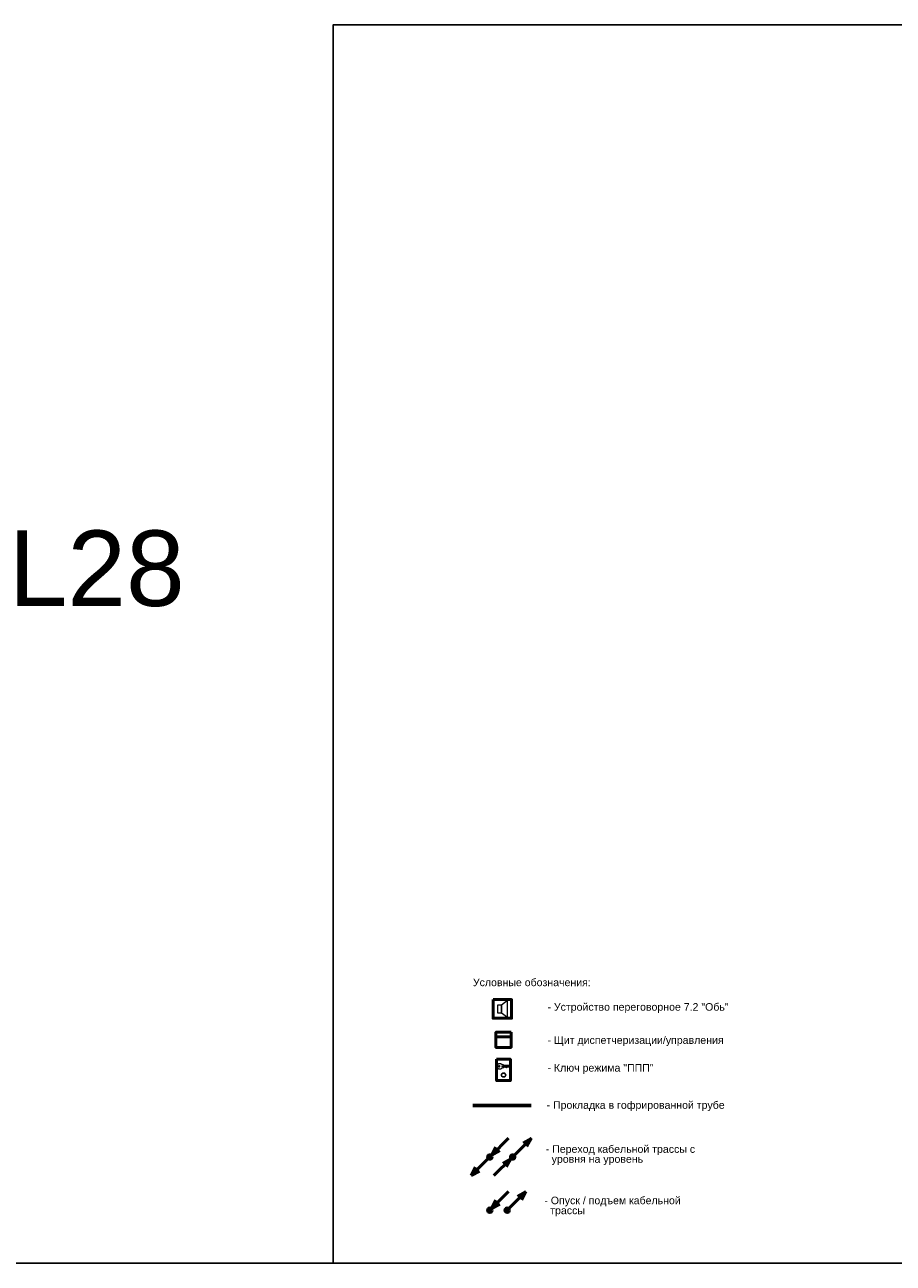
# Model space of a CAD drawing. Header units: millimetres. Extents: x -277772 to 277599, y -59564 to 282085.
# Tile 153 of 190: x -78220 to -49478, y 241085 to 282085. Entities that reach past the tile are written whole.
import ezdxf
from ezdxf.enums import TextEntityAlignment as Align

# ---------------------------------------------------------------- set-up
doc = ezdxf.new("R2010")
doc.units = ezdxf.units.MM
doc.set_wipeout_variables(frame=1)
doc.layers.add('UNPLOTTED', color=2, linetype='Continuous', plot=False)
for name, color, linetype, lineweight in [('КИП_выноска', 6, 'Continuous', 25), ('КИП_прибор', 140, 'Continuous', 50), ('КИП_трасса', 3, 'Continuous', 60)]:
    doc.layers.add(name, color=color, linetype=linetype, lineweight=lineweight)
doc.styles.add('CP.Text', font='arial.ttf')
doc.linetypes.add('в трубе открыто', pattern='A,10,[133,ltypeshp.shx,S=0.75,R=0,X=-5,Y=2.5],-2.5,[130,ltypeshp.shx,S=2.5,R=-45,X=0,Y=0],-2.5', length=15)

# ---------------------------------------------------------------- blocks, each defined once
blk = doc.blocks.new('*U4')
at = {"color": 0}
blk.add_line((0, 85.08), (-185, 85.08), dxfattribs=at)
for points in [[(0, 410), (0, 0), (-569, 0), (-569, 410)], [(-185, 55.08), (0, 55.08), (0, 0), (-185, 0)]]:
    blk.add_lwpolyline(points, close=True, dxfattribs=at)
blk = doc.blocks.new('A$C449d8904')
blk.add_lwpolyline([(0, 309), (0, 0), (307, 0), (307, 309)], close=True)
at = {"lineweight": 18}
for points in [[(70, 216), (70, 91), (140, 91), (140, 216)], [(237, 17), (237, 292), (140, 216), (140, 91)]]:
    blk.add_lwpolyline(points, close=True, dxfattribs=at)
blk = doc.blocks.new('*U13')
at = {"lineweight": 50}
h = blk.add_hatch(color=256, dxfattribs=at)
h.dxf.hatch_style = 1
edge = h.paths.add_edge_path()
edge.add_arc((0, 0), 0.75, 45, 405)
for q in [(6.19, 6.19), (2.02, 3.29), (3.29, 2.02)]:
    blk.add_line((0.53, 0.53), q, dxfattribs=at)
blk.add_circle((0, 0), 0.75, dxfattribs=at)
blk = doc.blocks.new('*U35')
at = {"lineweight": 50}
h = blk.add_hatch(color=256, dxfattribs=at)
h.dxf.hatch_style = 1
edge = h.paths.add_edge_path()
edge.add_arc((0, 0), 0.75, 45, 405)
for p, q in [((0.53, 0.53), (6.19, 6.19)), ((6.19, 6.19), (3.43, 4.7)), ((6.19, 6.19), (4.7, 3.43))]:
    blk.add_line(p, q, dxfattribs=at)
blk.add_circle((0, 0), 0.75, dxfattribs=at)
blk = doc.blocks.new('*U36')
at = {"lineweight": 50}
h = blk.add_hatch(color=256, dxfattribs=at)
h.dxf.hatch_style = 1
edge = h.paths.add_edge_path()
edge.add_arc((0, 0), 0.75, -135, 225)
for p, q in [((-0.53, -0.53), (-6.19, -6.19)), ((-6.19, -6.19), (-4.7, -3.43)), ((-6.19, -6.19), (-3.43, -4.7))]:
    blk.add_line(p, q, dxfattribs=at)
blk.add_circle((0, 0), 0.75, dxfattribs=at)
blk = doc.blocks.new('*U37')
at = {"lineweight": 50}
h = blk.add_hatch(color=256, dxfattribs=at)
h.dxf.hatch_style = 1
edge = h.paths.add_edge_path()
edge.add_arc((0, 0), 0.75, -135, 225)
for q in [(-6.19, -6.19), (-3.29, -2.02), (-2.02, -3.29)]:
    blk.add_line((-0.53, -0.53), q, dxfattribs=at)
blk.add_circle((0, 0), 0.75, dxfattribs=at)
blk = doc.blocks.new('Шкаф')
at = {"linetype": 'Continuous'}
blk.add_wipeout([(-2.5, -2.5), (-2.5, 2.5), (2.5, 2.5), (2.5, -2.5)], dxfattribs=at)
at = {"color": 0, "linetype": 'Continuous'}
for points in [[(-2.5, -2.5), (2.5, -2.5), (2.5, 2.5), (-2.5, 2.5)], [(-2.5, -2.5), (2.5, -2.5), (2.5, -1), (-2.5, -1)]]:
    blk.add_lwpolyline(points, close=True, dxfattribs=at)
blk = doc.blocks.new('A$C5ef3676d')
blk.add_lwpolyline([(0, 470), (307, 470), (307, 0), (0, 0)], close=True)
at = {"lineweight": 18}
for points in [[(284, 309), (135, 309), (119, 315), (292, 315)], [(125, 345), (140, 356), (146, 356), (150, 353), (150, 339), (275, 339), (296, 324), (296, 320), (269, 294), (254, 294), (243, 305), (226, 288), (224, 288)], [(220, 288), (216, 288), (199, 303), (182, 286), (169, 298), (150, 298), (150, 275), (146, 273), (125, 284)]]:
    blk.add_lwpolyline(points, dxfattribs=at)
at = {"lineweight": 25}
blk.add_lwpolyline([(220, 288), (222, 292), (224, 288)], dxfattribs=at)
blk.add_circle((56, 314), 13.8, dxfattribs=at)
at = {"lineweight": 18}
for radius in [49.7, 41.3]:
    blk.add_circle((156, 122), radius, dxfattribs=at)
for points, knots in [([(15, 314), (15, 323), (16, 332), (23, 349), (28, 356), (37, 366), (41, 369), (50, 374), (54, 376), (59, 377)], [0, 0, 0, 0, 0.547336, 0.547336, 1.063434, 1.063434, 1.361474, 1.361474, 1.660846, 1.660846, 1.660846, 1.660846]), ([(59, 252), (53, 253), (46, 256), (35, 265), (30, 271), (22, 282), (19, 288), (16, 301), (15, 307), (15, 314)], [0, 0, 0, 0, 0.417934, 0.417934, 0.875269, 0.875269, 1.256039, 1.256039, 1.653364, 1.653364, 1.653364, 1.653364]), ([(59, 377), (66, 379), (72, 379), (86, 378), (93, 376), (104, 369), (109, 365), (118, 356), (122, 350), (125, 344)], [0, 0, 0, 0, 0.41198, 0.41198, 0.823657, 0.823657, 1.201793, 1.201793, 1.602028, 1.602028, 1.602028, 1.602028]), ([(125, 285), (121, 277), (116, 270), (104, 259), (98, 255), (86, 251), (81, 250), (70, 250), (65, 250), (59, 252)], [0, 0, 0, 0, 0.510094, 0.510094, 0.964236, 0.964236, 1.282131, 1.282131, 1.607848, 1.607848, 1.607848, 1.607848])]:
    blk.add_open_spline(points, degree=3, knots=knots, dxfattribs=at)

msp = doc.modelspace()

# ---------------------------------------------------------------- linework, layer by layer
at = {"layer": 'UNPLOTTED', "color": 1, "ltscale": 100}
msp.add_xline((-94774, 241085), (1, 0), dxfattribs=at)
at = {"layer": 'КИП_трасса', "linetype": 'в трубе открыто', "ltscale": 100}
msp.add_line((-63389, 246310), (-61464, 246310), dxfattribs=at)

# ---------------------------------------------------------------- block references
at = {"layer": 'UNPLOTTED', "xscale": 100, "yscale": 100, "zscale": 100}
msp.add_blockref('*U4', (-11109, 241085), dxfattribs=at)
at = {"layer": 'КИП_выноска', "xscale": 100, "yscale": 100, "zscale": 100}
for name, p in [('*U13', (-62828, 244603)), ('*U35', (-62072, 244603)), ('*U36', (-62828, 244603)), ('*U37', (-62072, 244603)), ('*U13', (-62828, 242839)), ('*U35', (-62253, 242839))]:
    msp.add_blockref(name, p, dxfattribs=at)
at = {"layer": 'КИП_прибор'}
for name, p, xscale, yscale, zscale in [('A$C449d8904', (-62720, 249195), 2, 2, 2), ('A$C5ef3676d', (-62607, 247132), 1.5, 1.5, 1.5)]:
    msp.add_blockref(name, p, dxfattribs=dict(at, xscale=xscale, yscale=yscale, zscale=zscale))

# ---------------------------------------------------------------- texts
at = {"style": 'CP.Text'}
msp.add_text('Условные обозначения:', height=250, dxfattribs=at).set_placement((-63388, 250382), align=Align.MIDDLE_LEFT)
at = {"char_height": 250, "width": 7645.45, "attachment_point": 4, "line_spacing_factor": 0.9, "style": 'CP.Text'}
for s, insert in [('- Устройство переговорное 7.2 "Обь"', (-60920, 249533)), ('- Щит диспетчеризации/управления', (-60920, 248434)), ('- Ключ режима "ППП"', (-60920, 247516)), ('- Прокладка в гофрированной трубе', (-60951, 246284))]:
    msp.add_mtext(s, dxfattribs=dict(at, insert=insert))
at = {"linetype": 'Continuous', "char_height": 250, "width": 5658.48, "attachment_point": 4, "line_spacing_factor": 0.792, "style": 'CP.Text'}
for s, insert in [('- Переход кабельной трассы с   \\P  уровня на уровень', (-60977, 244662)), ('- Опуск / подъем кабельной\\P  трассы ', (-61023, 242961))]:
    msp.add_mtext(s, dxfattribs=dict(at, insert=insert))
at = {"layer": 'UNPLOTTED', "style": 'CP.Text'}
msp.add_text('L28', height=2500, dxfattribs=at).set_placement((-72927, 262843), align=Align.RIGHT)

# ---------------------------------------------------------------- next in the draw order: block references
at = {"layer": 'КИП_прибор', "linetype": 'ByBlock', "xscale": 100, "yscale": 100, "zscale": 100, "rotation": 180}
msp.add_blockref('Шкаф', (-62377, 248482), dxfattribs=at)

doc.saveas('drawing.dxf')
